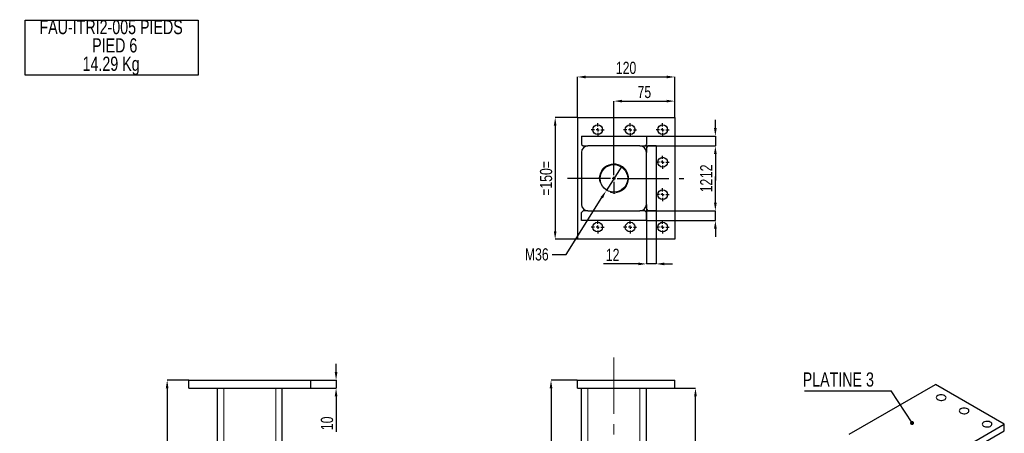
# Model space of a CAD drawing. Header units: millimetres. Extents: x 0 to 841, y 0 to 594.
# Tile 3 of 13: x 237 to 480, y 196 to 298. Entities that reach past the tile are written whole.
import ezdxf

# ---------------------------------------------------------------- set-up
doc = ezdxf.new("R2010")
doc.units = ezdxf.units.MM
doc.header["$PDSIZE"] = -1
doc.linetypes.add('CENTERX2', pattern=[20.32, 12.7, -2.54, 2.54, -2.54])
for name, color, linetype in [('COTES', 1, 'Continuous'), ('NOTES', 6, 'Continuous'), ('TRAIT-FINS', 9, 'Continuous'), ('TRAIT-MIXTES', 3, 'CENTERX2')]:
    doc.layers.add(name, color=color, linetype=linetype)
doc.layers.add('TRAIT-FORT', color=4, linetype='Continuous', lineweight=25)
doc.styles.add('SLDTEXTSTYLE0', font='TXT', dxfattribs={"width": 0.75})
doc.dimstyles.new('SLDDIMSTYLE6', dxfattribs={"dimtxt": 3, "dimasz": 2, "dimexe": 0, "dimexo": 0.0625, "dimgap": 0.75, "dimtad": 1, "dimlfac": 5, "dimrnd": 1e-09, "dimzin": 12, "dimdsep": 46, "dimtxsty": 'SLDTEXTSTYLE0', "dimsah": 1, "dimcen": 0.09, "dimadec": 0, "dimazin": 3, "dimtfac": 1, "dimtofl": 0, "dimtmove": 0, "dimatfit": 3, "dimfxl": 1, "dimfrac": 2, "dimtolj": 1, "dimtzin": 12, "dimarcsym": 0})
doc.dimstyles.new('SLDDIMSTYLE7', dxfattribs={"dimtxt": 3, "dimasz": 2, "dimexe": 0, "dimexo": 0.0625, "dimgap": 0.75, "dimtad": 1, "dimlfac": 5, "dimrnd": 1e-09, "dimzin": 12, "dimdsep": 46, "dimtxsty": 'SLDTEXTSTYLE0', "dimsah": 1, "dimcen": 0.09, "dimadec": 0, "dimazin": 3, "dimtfac": 1, "dimtmove": 0, "dimatfit": 0, "dimfxl": 1, "dimfrac": 2, "dimtolj": 1, "dimtzin": 12, "dimarcsym": 0})
doc.dimstyles.new('SLDDIMSTYLE8', dxfattribs={"dimtxt": 3, "dimasz": 2, "dimexe": 0, "dimexo": 0.0625, "dimgap": 0.75, "dimtad": 0, "dimtih": 1, "dimtoh": 1, "dimlfac": 5, "dimrnd": 1e-09, "dimzin": 12, "dimdsep": 46, "dimtxsty": 'SLDTEXTSTYLE0', "dimblk1": 'NONE', "dimsah": 1, "dimcen": 0, "dimadec": 0, "dimazin": 3, "dimtfac": 1, "dimtmove": 0, "dimatfit": 3, "dimldrblk": 'NONE', "dimfxl": 1, "dimfrac": 2, "dimtolj": 1, "dimtzin": 12, "dimarcsym": 0})
doc.dimstyles.new('SLDDIMSTYLE9', dxfattribs={"dimtxt": 0.18, "dimasz": 1, "dimexe": 0, "dimexo": 0.0625, "dimgap": 0, "dimtad": 0, "dimtih": 1, "dimtoh": 1, "dimdec": 0, "dimrnd": 1e-09, "dimzin": 0, "dimdsep": 46, "dimtxsty": 'Standard', "dimblk1": 'DOT', "dimblk2": 'DOT', "dimsah": 1, "dimcen": 0.09, "dimadec": 0, "dimazin": 0, "dimtfac": 1, "dimtdec": 0, "dimtofl": 0, "dimtmove": 0, "dimatfit": 3, "dimldrblk": 'DOT', "dimfxl": 1, "dimfrac": 2, "dimtolj": 1, "dimtzin": 0, "dimarcsym": 0})

# ---------------------------------------------------------------- blocks, each defined once
blk = doc.blocks.new('_D_105')
at = {"layer": 'COTES', "color": 0, "lineweight": -2, "transparency": 16777216}
for p, q in [((374.83, 208.83), (368.4, 208.83)), ((368.4, 206.83), (368.4, 114.83)), ((375.83, 112.83), (368.4, 112.83))]:
    blk.add_line(p, q, dxfattribs=at)
at = {"layer": 'COTES', "color": 0, "transparency": 16777216}
for points in [[(368.07, 206.83), (368.73, 206.83), (368.4, 208.83)], [(368.07, 114.83), (368.73, 114.83), (368.4, 112.83)]]:
    blk.add_solid(points, dxfattribs=at)
at = {"layer": 'Defpoints', "color": 0, "transparency": 16777216}
for p in [(374.89, 208.83), (368.4, 112.83), (375.89, 112.83)]:
    blk.add_point(p, dxfattribs=at)
at = {"layer": 'COTES', "color": 0, "transparency": 16777216, "insert": (364.65, 160.83), "char_height": 3, "attachment_point": 2, "rotation": 90, "style": 'SLDTEXTSTYLE0'}
blk.add_mtext('\\A1;480', dxfattribs=at)
blk = doc.blocks.new('_D_107')
at = {"layer": 'COTES', "color": 0, "lineweight": -2, "transparency": 16777216}
for p, q in [((398.95, 206.83), (403.98, 206.83)), ((403.98, 50.43), (403.98, 204.83)), ((391.95, 48.43), (403.98, 48.43))]:
    blk.add_line(p, q, dxfattribs=at)
at = {"layer": 'COTES', "color": 0, "transparency": 16777216}
for points in [[(403.65, 204.83), (404.32, 204.83), (403.98, 206.83)], [(403.65, 50.43), (404.32, 50.43), (403.98, 48.43)]]:
    blk.add_solid(points, dxfattribs=at)
at = {"layer": 'Defpoints', "color": 0, "transparency": 16777216}
for p in [(398.89, 206.83), (403.98, 206.83), (391.89, 48.43)]:
    blk.add_point(p, dxfattribs=at)
at = {"layer": 'COTES', "color": 0, "transparency": 16777216, "insert": (400.23, 127.63), "char_height": 3, "attachment_point": 2, "rotation": 90, "style": 'SLDTEXTSTYLE0'}
blk.add_mtext('\\A1;792', dxfattribs=at)
blk = doc.blocks.new('_D_109')
at = {"layer": 'COTES', "color": 0, "lineweight": -2, "transparency": 16777216}
for p, q in [((385.81, 261.57), (381.97, 255.48)), ((372.1, 239.81), (380.9, 253.79)), ((368.71, 239.81), (372.1, 239.81))]:
    blk.add_line(p, q, dxfattribs=at)
at = {"layer": 'COTES', "color": 0, "transparency": 16777216}
blk.add_solid([(380.62, 253.96), (381.19, 253.61), (381.97, 255.48)], dxfattribs=at)
at = {"layer": 'Defpoints', "color": 0, "transparency": 16777216}
for p in [(385.81, 261.57), (381.97, 255.48)]:
    blk.add_point(p, dxfattribs=at)
at = {"layer": 'COTES', "color": 0, "transparency": 16777216, "insert": (361.96, 241.31), "char_height": 3, "attachment_point": 1, "style": 'SLDTEXTSTYLE0'}
blk.add_mtext('\\A1;M36', dxfattribs=at)
blk = doc.blocks.new('_NONE')
blk = doc.blocks.new('_D_110')
at = {"layer": 'COTES', "color": 0, "lineweight": -2, "transparency": 16777216}
for p, q in [((374.83, 273.53), (369.42, 273.53)), ((369.42, 271.53), (369.42, 245.53)), ((374.83, 243.53), (369.42, 243.53))]:
    blk.add_line(p, q, dxfattribs=at)
at = {"layer": 'COTES', "color": 0, "transparency": 16777216}
for points in [[(369.08, 271.53), (369.75, 271.53), (369.42, 273.53)], [(369.08, 245.53), (369.75, 245.53), (369.42, 243.53)]]:
    blk.add_solid(points, dxfattribs=at)
at = {"layer": 'Defpoints', "color": 0, "transparency": 16777216}
for p in [(374.89, 273.53), (369.42, 243.53), (374.89, 243.53)]:
    blk.add_point(p, dxfattribs=at)
at = {"layer": 'COTES', "color": 0, "transparency": 16777216, "insert": (365.67, 258.53), "char_height": 3, "attachment_point": 2, "rotation": 90, "style": 'SLDTEXTSTYLE0'}
blk.add_mtext('\\A1;=150=', dxfattribs=at)
blk = doc.blocks.new('_D_111')
at = {"layer": 'COTES', "color": 0, "lineweight": -2, "transparency": 16777216}
for p, q in [((383.89, 262.39), (383.89, 277.58)), ((385.89, 277.58), (396.89, 277.58)), ((398.89, 273.59), (398.89, 277.58))]:
    blk.add_line(p, q, dxfattribs=at)
at = {"layer": 'COTES', "color": 0, "transparency": 16777216}
for points in [[(385.89, 277.91), (385.89, 277.25), (383.89, 277.58)], [(396.89, 277.91), (396.89, 277.25), (398.89, 277.58)]]:
    blk.add_solid(points, dxfattribs=at)
at = {"layer": 'Defpoints', "color": 0, "transparency": 16777216}
for p in [(398.89, 277.58), (398.89, 273.53), (383.89, 262.33)]:
    blk.add_point(p, dxfattribs=at)
at = {"layer": 'COTES', "color": 0, "transparency": 16777216, "insert": (391.39, 281.33), "char_height": 3, "attachment_point": 2, "style": 'SLDTEXTSTYLE0'}
blk.add_mtext('\\A1;75', dxfattribs=at)
blk = doc.blocks.new('_D_112')
at = {"layer": 'COTES', "color": 0, "lineweight": -2, "transparency": 16777216}
for p, q in [((374.89, 273.59), (374.89, 283.53)), ((376.89, 283.53), (396.89, 283.53)), ((398.89, 273.59), (398.89, 283.53))]:
    blk.add_line(p, q, dxfattribs=at)
at = {"layer": 'COTES', "color": 0, "transparency": 16777216}
for points in [[(376.89, 283.86), (376.89, 283.19), (374.89, 283.53)], [(396.89, 283.86), (396.89, 283.19), (398.89, 283.53)]]:
    blk.add_solid(points, dxfattribs=at)
at = {"layer": 'Defpoints', "color": 0, "transparency": 16777216}
for p in [(398.89, 283.53), (374.89, 273.53), (398.89, 273.53)]:
    blk.add_point(p, dxfattribs=at)
at = {"layer": 'COTES', "color": 0, "transparency": 16777216, "insert": (386.89, 287.28), "char_height": 3, "attachment_point": 2, "style": 'SLDTEXTSTYLE0'}
blk.add_mtext('\\A1;120', dxfattribs=at)
blk = doc.blocks.new('_D_113')
at = {"layer": 'COTES', "color": 0, "lineweight": -2, "transparency": 16777216}
for p, q in [((408.89, 252.53), (408.89, 259.03)), ((391.55, 250.53), (408.89, 250.53)), ((408.89, 248.13), (408.89, 250.53)), ((391.95, 248.13), (408.89, 248.13)), ((408.89, 246.13), (408.89, 244.13))]:
    blk.add_line(p, q, dxfattribs=at)
at = {"layer": 'COTES', "color": 0, "transparency": 16777216}
for points in [[(408.55, 252.53), (409.22, 252.53), (408.89, 250.53)], [(408.55, 246.13), (409.22, 246.13), (408.89, 248.13)]]:
    blk.add_solid(points, dxfattribs=at)
at = {"layer": 'Defpoints', "color": 0, "transparency": 16777216}
for p in [(391.49, 250.53), (408.89, 250.53), (391.89, 248.13)]:
    blk.add_point(p, dxfattribs=at)
at = {"layer": 'COTES', "color": 0, "transparency": 16777216, "insert": (405.14, 256.78), "char_height": 3, "attachment_point": 2, "rotation": 90, "style": 'SLDTEXTSTYLE0'}
blk.add_mtext('\\A1;12', dxfattribs=at)
blk = doc.blocks.new('_D_114')
at = {"layer": 'COTES', "color": 0, "lineweight": -2, "transparency": 16777216}
for p, q in [((408.89, 270.93), (408.89, 272.93)), ((391.95, 268.93), (408.89, 268.93)), ((408.89, 268.93), (408.89, 266.53)), ((391.55, 266.53), (408.89, 266.53)), ((408.89, 264.53), (408.89, 258.03))]:
    blk.add_line(p, q, dxfattribs=at)
at = {"layer": 'COTES', "color": 0, "transparency": 16777216}
for points in [[(408.55, 270.93), (409.22, 270.93), (408.89, 268.93)], [(408.55, 264.53), (409.22, 264.53), (408.89, 266.53)]]:
    blk.add_solid(points, dxfattribs=at)
at = {"layer": 'Defpoints', "color": 0, "transparency": 16777216}
for p in [(391.89, 268.93), (408.89, 268.93), (391.49, 266.53)]:
    blk.add_point(p, dxfattribs=at)
at = {"layer": 'COTES', "color": 0, "transparency": 16777216, "insert": (405.14, 260.28), "char_height": 3, "attachment_point": 2, "rotation": 90, "style": 'SLDTEXTSTYLE0'}
blk.add_mtext('\\A1;12', dxfattribs=at)
blk = doc.blocks.new('_D_115')
at = {"layer": 'COTES', "color": 0, "lineweight": -2, "transparency": 16777216}
for p, q in [((391.89, 250.86), (391.89, 237.46)), ((394.29, 250.46), (394.29, 237.46)), ((389.89, 237.46), (381.33, 237.46)), ((394.29, 237.46), (391.89, 237.46)), ((396.29, 237.46), (398.29, 237.46))]:
    blk.add_line(p, q, dxfattribs=at)
at = {"layer": 'COTES', "color": 0, "transparency": 16777216}
for points in [[(389.89, 237.8), (389.89, 237.13), (391.89, 237.46)], [(396.29, 237.8), (396.29, 237.13), (394.29, 237.46)]]:
    blk.add_solid(points, dxfattribs=at)
at = {"layer": 'Defpoints', "color": 0, "transparency": 16777216}
for p in [(391.89, 250.93), (394.29, 250.53), (391.89, 237.46)]:
    blk.add_point(p, dxfattribs=at)
at = {"layer": 'COTES', "color": 0, "transparency": 16777216, "insert": (383.58, 241.21), "char_height": 3, "attachment_point": 2, "style": 'SLDTEXTSTYLE0'}
blk.add_mtext('\\A1;12', dxfattribs=at)
blk = doc.blocks.new('SW_CENTERMARKSYMBOL_88')
at = {"layer": 'TRAIT-MIXTES', "color": 0}
for p, q in [((-0.8, 0), (-1.6, 0)), ((0, 0), (-0.4, 0)), ((0, 0.8), (0, 1.6)), ((0, 0), (0, 0.4)), ((0, 0), (0, -0.4)), ((0, 0), (0.4, 0)), ((0.8, 0), (1.6, 0)), ((0, -0.8), (0, -1.6))]:
    blk.add_line(p, q, dxfattribs=at)
blk = doc.blocks.new('SW_CENTERMARKSYMBOL_89')
at = {"layer": 'TRAIT-MIXTES', "color": 0}
for p, q in [((-0.8, 0), (-1.6, 0)), ((0, 0), (-0.4, 0)), ((0, 0.8), (0, 1.6)), ((0, 0), (0, 0.4)), ((0, 0), (0, -0.4)), ((0, 0), (0.4, 0)), ((0.8, 0), (1.6, 0)), ((0, -0.8), (0, -1.6))]:
    blk.add_line(p, q, dxfattribs=at)
blk = doc.blocks.new('SW_CENTERMARKSYMBOL_90')
at = {"layer": 'TRAIT-MIXTES', "color": 0}
for p, q in [((-0.8, 0), (-1.6, 0)), ((0, 0), (-0.4, 0)), ((0, 0.8), (0, 1.6)), ((0, 0), (0, 0.4)), ((0, 0), (0, -0.4)), ((0, 0), (0.4, 0)), ((0.8, 0), (1.6, 0)), ((0, -0.8), (0, -1.6))]:
    blk.add_line(p, q, dxfattribs=at)
blk = doc.blocks.new('SW_CENTERMARKSYMBOL_91')
at = {"layer": 'TRAIT-MIXTES', "color": 0}
for p, q in [((-0.8, 0), (-1.6, 0)), ((0, 0), (-0.4, 0)), ((0, 0.8), (0, 1.6)), ((0, 0), (0, 0.4)), ((0, 0), (0, -0.4)), ((0, 0), (0.4, 0)), ((0.8, 0), (1.6, 0)), ((0, -0.8), (0, -1.6))]:
    blk.add_line(p, q, dxfattribs=at)
blk = doc.blocks.new('SW_CENTERMARKSYMBOL_92')
at = {"layer": 'TRAIT-MIXTES', "color": 0}
for p, q in [((-0.8, 0), (-1.6, 0)), ((0, 0), (-0.4, 0)), ((0, 0.8), (0, 1.6)), ((0, 0), (0, 0.4)), ((0, 0), (0, -0.4)), ((0, 0), (0.4, 0)), ((0.8, 0), (1.6, 0)), ((0, -0.8), (0, -1.6))]:
    blk.add_line(p, q, dxfattribs=at)
blk = doc.blocks.new('SW_CENTERMARKSYMBOL_93')
at = {"layer": 'TRAIT-MIXTES', "color": 0}
for p, q in [((-0.8, 0), (-1.6, 0)), ((0, 0), (-0.4, 0)), ((0, 0.8), (0, 1.6)), ((0, 0), (0, 0.4)), ((0, 0), (0, -0.4)), ((0, 0), (0.4, 0)), ((0.8, 0), (1.6, 0)), ((0, -0.8), (0, -1.6))]:
    blk.add_line(p, q, dxfattribs=at)
blk = doc.blocks.new('SW_CENTERMARKSYMBOL_94')
at = {"layer": 'TRAIT-MIXTES', "color": 0}
for p, q in [((-0.8, 0), (-1.6, 0)), ((0, 0), (-0.4, 0)), ((0, 0.8), (0, 1.6)), ((0, 0), (0, 0.4)), ((0, 0), (0, -0.4)), ((0, 0), (0.4, 0)), ((0.8, 0), (1.6, 0)), ((0, -0.8), (0, -1.6))]:
    blk.add_line(p, q, dxfattribs=at)
blk = doc.blocks.new('SW_CENTERMARKSYMBOL_95')
at = {"layer": 'TRAIT-MIXTES', "color": 0}
for p, q in [((-0.8, 0), (-1.6, 0)), ((0, 0), (-0.4, 0)), ((0, 0.8), (0, 1.6)), ((0, 0), (0, 0.4)), ((0, 0), (0, -0.4)), ((0, 0), (0.4, 0)), ((0.8, 0), (1.6, 0)), ((0, -0.8), (0, -1.6))]:
    blk.add_line(p, q, dxfattribs=at)
blk = doc.blocks.new('SW_CENTERMARKSYMBOL_96')
at = {"layer": 'TRAIT-MIXTES', "color": 0}
for p, q in [((0, 0.8), (0, 3.8)), ((-0.8, 0), (-11.41, 0)), ((0, 0), (-0.4, 0)), ((0, 0), (0, 0.4)), ((0, 0), (0, -0.4)), ((0, 0), (0.4, 0)), ((0.8, 0), (17.24, 0)), ((0, -0.8), (0, -3.8))]:
    blk.add_line(p, q, dxfattribs=at)
blk = doc.blocks.new('SW_NOTE_33')
at = {"layer": 'NOTES', "color": 0}
blk.add_line((-21.36, 0), (0, 0), dxfattribs=at)
at = {"layer": 'NOTES', "color": 0, "insert": (-21.8, 4.52), "char_height": 3.5, "attachment_point": 1, "style": 'SLDTEXTSTYLE0'}
blk.add_mtext('PLATINE 3', dxfattribs=at)
blk = doc.blocks.new('_DOT')
at = {"color": 0, "linetype": 'ByBlock', "lineweight": -2}
blk.add_line((-0.5, 0), (-1, 0), dxfattribs=at)
at = {"color": 0, "linetype": 'ByBlock', "const_width": 0.5}
blk.add_lwpolyline([(-0.25, 0, 1), (0.25, 0, 1)], format="xyb", close=True, dxfattribs=at)
blk = doc.blocks.new('_D_116')
at = {"layer": 'COTES', "color": 0, "lineweight": -2, "transparency": 16777216}
for p, q in [((315.44, 210.83), (315.44, 212.83)), ((309.24, 208.83), (315.44, 208.83)), ((315.44, 208.83), (315.44, 206.83)), ((309.24, 206.83), (315.44, 206.83)), ((315.44, 204.83), (315.44, 196.12))]:
    blk.add_line(p, q, dxfattribs=at)
at = {"layer": 'COTES', "color": 0, "transparency": 16777216}
for points in [[(315.1, 210.83), (315.77, 210.83), (315.44, 208.83)], [(315.1, 204.83), (315.77, 204.83), (315.44, 206.83)]]:
    blk.add_solid(points, dxfattribs=at)
at = {"layer": 'Defpoints', "color": 0, "transparency": 16777216}
for p in [(309.18, 208.83), (315.44, 208.83), (309.18, 206.83)]:
    blk.add_point(p, dxfattribs=at)
at = {"layer": 'COTES', "color": 0, "transparency": 16777216, "insert": (311.69, 198.18), "char_height": 3, "attachment_point": 2, "rotation": 90, "style": 'SLDTEXTSTYLE0'}
blk.add_mtext('\\A1;10', dxfattribs=at)
blk = doc.blocks.new('_D_118')
at = {"layer": 'COTES', "color": 0, "lineweight": -2, "transparency": 16777216}
for p, q in [((279.12, 208.83), (273.82, 208.83)), ((273.82, 206.83), (273.82, 46.43)), ((286.12, 44.43), (273.82, 44.43))]:
    blk.add_line(p, q, dxfattribs=at)
at = {"layer": 'COTES', "color": 0, "transparency": 16777216}
for points in [[(273.49, 206.83), (274.15, 206.83), (273.82, 208.83)], [(273.49, 46.43), (274.15, 46.43), (273.82, 44.43)]]:
    blk.add_solid(points, dxfattribs=at)
at = {"layer": 'Defpoints', "color": 0, "transparency": 16777216}
for p in [(279.18, 208.83), (273.82, 44.43), (286.18, 44.43)]:
    blk.add_point(p, dxfattribs=at)
at = {"layer": 'COTES', "color": 0, "transparency": 16777216, "insert": (270.07, 126.63), "char_height": 3, "attachment_point": 2, "rotation": 90, "style": 'SLDTEXTSTYLE0'}
blk.add_mtext('\\A1;822', dxfattribs=at)
blk = doc.blocks.new('SW_NOTE_37')
at = {"layer": 'NOTES', "color": 0}
for p, q in [((-0.1, -9.06), (-0.1, 4.48)), ((-0.1, 4.48), (42.49, 4.48)), ((42.49, 4.48), (42.49, -9.06)), ((42.49, -9.06), (-0.1, -9.06))]:
    blk.add_line(p, q, dxfattribs=at)
at = {"layer": 'NOTES', "color": 0, "char_height": 3.5, "attachment_point": 2, "style": 'SLDTEXTSTYLE0'}
for s, insert in [('FAU-ITRI2-005 PIEDS', (21.05, 4.51)), ('PIED 6', (21.94, -0.01)), ('14.29 Kg', (21.05, -4.54))]:
    blk.add_mtext(s, dxfattribs=dict(at, insert=insert))

msp = doc.modelspace()

# ---------------------------------------------------------------- linework, layer by layer
at = {"layer": 'TRAIT-FINS', "lineweight": 18}
for p, q in [((287.7814, 112.8338), (287.7814, 206.8338)), ((300.5814, 112.8338), (300.5814, 206.8338)), ((377.4878, 112.8338), (377.4878, 206.8338)), ((390.2878, 112.8338), (390.2878, 206.8338))]:
    msp.add_line(p, q, dxfattribs=at)
msp.add_arc((383.8878, 258.5255), 3.6, 255, 195, dxfattribs=at)
at = {"layer": 'TRAIT-FORT', "lineweight": 25}
for p, q in [((374.8878, 273.5255), (374.8878, 243.5255)), ((374.8878, 273.5255), (398.8878, 273.5255)), ((398.8878, 273.5255), (398.8878, 243.5255)), ((375.8878, 268.9255), (391.8878, 268.9255)), ((375.8878, 268.9255), (375.8878, 266.9255)), ((375.8878, 266.9255), (376.2878, 266.5255)), ((391.4878, 266.5255), (391.8878, 266.9255)), ((391.8878, 268.9255), (391.8878, 266.9255)), ((375.8878, 264.9255), (375.8878, 252.1255)), ((376.2878, 266.5255), (377.4878, 266.5255)), ((390.2878, 266.5255), (377.4878, 266.5255)), ((390.2878, 266.5255), (391.4878, 266.5255)), ((392.2878, 266.5255), (391.8878, 266.1255)), ((391.8878, 266.1255), (391.8878, 264.9255)), ((391.8878, 252.1255), (391.8878, 264.9255)), ((394.2878, 266.5255), (392.2878, 266.5255)), ((394.2878, 266.5255), (394.2878, 250.5255)), ((376.2878, 250.5255), (375.8878, 250.1255)), ((375.8878, 248.1255), (375.8878, 250.1255)), ((377.4878, 250.5255), (376.2878, 250.5255)), ((377.4878, 250.5255), (390.2878, 250.5255)), ((391.4878, 250.5255), (390.2878, 250.5255)), ((391.8878, 250.1255), (391.4878, 250.5255)), ((391.8878, 252.1255), (391.8878, 250.9255)), ((391.8878, 250.9255), (392.2878, 250.5255)), ((391.8878, 248.1255), (391.8878, 250.1255)), ((394.2878, 250.5255), (392.2878, 250.5255)), ((391.8878, 248.1255), (375.8878, 248.1255)), ((398.8878, 243.5255), (374.8878, 243.5255)), ((279.1814, 206.8338), (279.1814, 208.8338)), ((279.1814, 208.8338), (309.1814, 208.8338)), ((309.1814, 206.8338), (309.1814, 208.8338)), ((374.8878, 206.8338), (374.8878, 208.8338)), ((374.8878, 208.8338), (398.8878, 208.8338)), ((398.8878, 206.8338), (398.8878, 208.8338)), ((279.1814, 206.8338), (309.1814, 206.8338)), ((286.1814, 112.8338), (286.1814, 206.8338)), ((302.1814, 112.8338), (302.1814, 206.8338)), ((374.8878, 206.8338), (398.8878, 206.8338)), ((375.8878, 112.8338), (375.8878, 206.8338)), ((391.8878, 112.8338), (391.8878, 206.8338)), ((441.892, 195.5245), (463.1052, 207.7707)), ((480.0758, 197.9738), (463.1052, 207.7707)), ((458.8626, 185.7276), (480.0758, 197.9738)), ((480.0758, 196.3407), (480.0758, 197.9738)), ((458.8626, 184.0946), (480.0758, 196.3407))]:
    msp.add_line(p, q, dxfattribs=at)
at = {"layer": 'TRAIT-FORT', "lineweight": 25, "flags": 128}
for points in [[(463.6709, 204.9949), (463.4865, 204.8577), (463.3671, 204.6983), (463.32, 204.5268), (463.3483, 204.3539), (463.4502, 204.1905), (463.6193, 204.0469), (463.8449, 203.9321), (464.113, 203.8532), (464.4065, 203.8154), (464.7072, 203.8208), (464.996, 203.8693), (465.2549, 203.9577), (465.4676, 204.0804), (465.6207, 204.2299), (465.7047, 204.3967), (465.7141, 204.5702), (465.6485, 204.7397), (465.5119, 204.8944), (465.313, 205.0247), (465.0642, 205.1223), (464.7812, 205.1811), (464.4817, 205.1974), (464.1847, 205.1703), (463.9086, 205.1013), (463.6709, 204.9949)], [(469.3278, 201.7292), (469.1434, 201.592), (469.0239, 201.4327), (468.9769, 201.2612), (469.0052, 201.0883), (469.1071, 200.9249), (469.2762, 200.7813), (469.5018, 200.6664), (469.7698, 200.5876), (470.0634, 200.5497), (470.364, 200.5552), (470.6529, 200.6036), (470.9118, 200.692), (471.1245, 200.8148), (471.2776, 200.9643), (471.3615, 201.131), (471.371, 201.3046), (471.3054, 201.4741), (471.1688, 201.6288), (470.9699, 201.759), (470.7211, 201.8566), (470.4381, 201.9155), (470.1386, 201.9318), (469.8415, 201.9046), (469.5654, 201.8357), (469.3278, 201.7292)], [(474.9846, 198.4636), (474.8003, 198.3264), (474.6808, 198.167), (474.6337, 197.9955), (474.662, 197.8226), (474.7639, 197.6593), (474.933, 197.5156), (475.1586, 197.4008), (475.4267, 197.322), (475.7202, 197.2841), (476.0209, 197.2895), (476.3097, 197.338), (476.5686, 197.4264), (476.7813, 197.5492), (476.9345, 197.6986), (477.0184, 197.8654), (477.0278, 198.039), (476.9622, 198.2084), (476.8256, 198.3631), (476.6267, 198.4934), (476.3779, 198.591), (476.0949, 198.6498), (475.7955, 198.6662), (475.4984, 198.639), (475.2223, 198.57), (474.9846, 198.4636)]]:
    msp.add_lwpolyline(points, dxfattribs=at)
at = {"layer": 'TRAIT-FORT', "lineweight": 25}
for centre, radius in [((379.8878, 270.5255), 1.2), ((387.8878, 270.5255), 1.2), ((395.8878, 270.5255), 1.2), ((395.8878, 262.5255), 1.2), ((383.8878, 258.5255), 3.4), ((395.8878, 254.5255), 1.2), ((379.8878, 246.5255), 1.2), ((387.8878, 246.5255), 1.2), ((395.8878, 246.5255), 1.2)]:
    msp.add_circle(centre, radius, dxfattribs=at)
for centre, start, end in [((377.4878, 264.9255), 90, 180), ((390.2878, 264.9255), 0, 90), ((377.4878, 252.1255), 180, 270), ((390.2878, 252.1255), 270, 0)]:
    msp.add_arc(centre, 1.6, start, end, dxfattribs=at)
at = {"layer": 'TRAIT-MIXTES', "lineweight": 18}
for p, q in [((383.8878, 208.8338), (383.8878, 214.4329)), ((383.8878, 37.926), (383.8878, 208.8338))]:
    msp.add_line(p, q, dxfattribs=at)

# ---------------------------------------------------------------- block references
at = {"layer": 'NOTES'}
for name, p in [('SW_NOTE_37', (238.9591, 293.0695)), ('SW_NOTE_33', (452.1981, 206.2094))]:
    msp.add_blockref(name, p, dxfattribs=at)
at = {"layer": 'TRAIT-MIXTES'}
for name, p in [('SW_CENTERMARKSYMBOL_94', (379.8878, 270.5255)), ('SW_CENTERMARKSYMBOL_93', (387.8878, 270.5255)), ('SW_CENTERMARKSYMBOL_92', (395.8878, 270.5255)), ('SW_CENTERMARKSYMBOL_96', (383.8878, 258.5255)), ('SW_CENTERMARKSYMBOL_91', (395.8878, 262.5255)), ('SW_CENTERMARKSYMBOL_90', (395.8878, 254.5255)), ('SW_CENTERMARKSYMBOL_95', (379.8878, 246.5255)), ('SW_CENTERMARKSYMBOL_88', (387.8878, 246.5255)), ('SW_CENTERMARKSYMBOL_89', (395.8878, 246.5255))]:
    msp.add_blockref(name, p, dxfattribs=at)

# ---------------------------------------------------------------- dimensions: what is measured, and where the dimension line sits
at = {"layer": 'COTES'}
for base, p1, p2, angle, dimstyle, picture, middle in [((398.8878, 283.5255), (374.8878, 273.5255), (398.8878, 273.5255), 0, 'SLDDIMSTYLE6', '_D_112', (386.8878, 283.5255)), ((408.8878, 268.9255), (391.4878, 266.5255), (391.8878, 268.9255), 90, 'SLDDIMSTYLE7', '_D_114', (408.8878, 260.2755)), ((408.8878, 250.5255), (391.8878, 248.1255), (391.4878, 250.5255), 90, 'SLDDIMSTYLE7', '_D_113', (408.8878, 256.7755)), ((315.4362, 208.8338), (309.1814, 206.8338), (309.1814, 208.8338), 90, 'SLDDIMSTYLE7', '_D_116', (315.4362, 198.1834)), ((273.8197, 44.4338), (279.1814, 208.8338), (286.1814, 44.4338), 90, 'SLDDIMSTYLE6', '_D_118', (273.8197, 126.6338)), ((368.3985, 112.8338), (374.8878, 208.8338), (375.8878, 112.8338), 90, 'SLDDIMSTYLE6', '_D_105', (368.3985, 160.8338)), ((403.9824, 206.8338), (391.8878, 48.4338), (398.8878, 206.8338), 90, 'SLDDIMSTYLE6', '_D_107', (403.9824, 127.6338))]:
    dim = msp.add_linear_dim(base=base, p1=p1, p2=p2, angle=angle, dimstyle=dimstyle, dxfattribs=at)
    dim.commit()
    dim.dimension.update_dxf_attribs({"geometry": picture, "text_midpoint": middle, "dimtype": 160})
for base, p1, p2, dimstyle, picture, middle in [((398.8878, 277.5802), (383.8878, 262.3255), (398.8878, 273.5255), 'SLDDIMSTYLE6', '_D_111', (391.3878, 277.5802)), ((391.8878, 237.4642), (394.2878, 250.5255), (391.8878, 250.9255), 'SLDDIMSTYLE7', '_D_115', (383.5815, 237.4642))]:
    dim = msp.add_linear_dim(base=base, p1=p1, p2=p2, dimstyle=dimstyle, dxfattribs=at)
    dim.commit()
    dim.dimension.update_dxf_attribs({"geometry": picture, "text_midpoint": middle, "dimtype": 160})
dim = msp.add_linear_dim(base=(369.4168, 243.5255), p1=(374.8878, 273.5255), p2=(374.8878, 243.5255), angle=90, text='=<>=', dimstyle='SLDDIMSTYLE6', dxfattribs=at)
dim.commit()
dim.dimension.update_dxf_attribs({"geometry": '_D_110', "text_midpoint": (369.4168, 258.5255), "dimtype": 160})
dim = msp.add_diameter_dim_2p(p1=(385.8065, 261.5716), p2=(381.9692, 255.4794), text='M36', dimstyle='SLDDIMSTYLE8', override={"dimpost": '<>'}, dxfattribs=at)
dim.commit()
dim.dimension.update_dxf_attribs({"geometry": '_D_109', "text_midpoint": (364.9557, 239.8066), "dimtype": 163})

# ---------------------------------------------------------------- leaders
at = {"layer": 'NOTES'}
msp.add_leader([(457.3606, 198.2616), (452.1981, 206.2094)], dimstyle='SLDDIMSTYLE9', dxfattribs=at)

doc.saveas('drawing.dxf')
